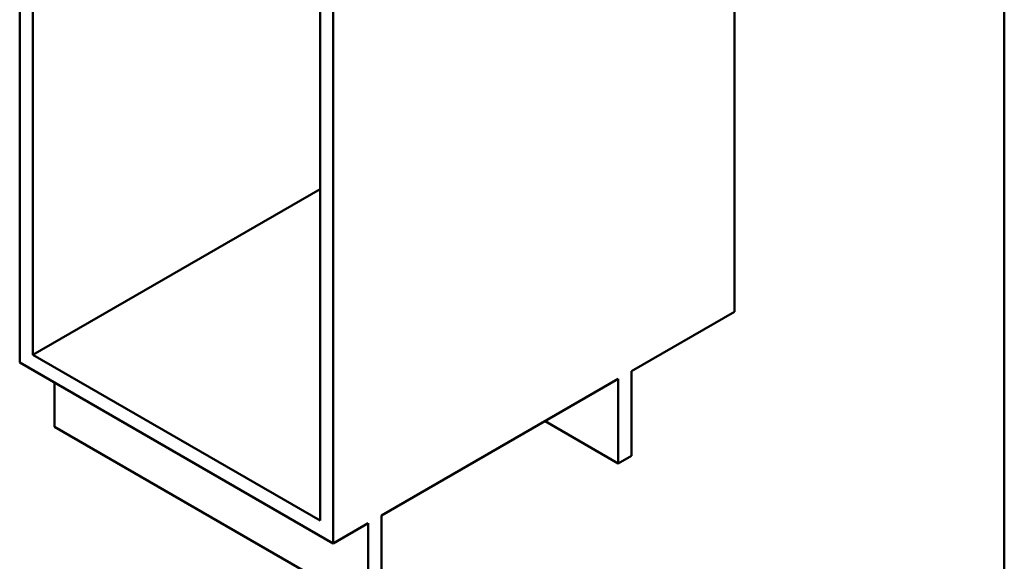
# Model space of a CAD drawing. Header units: millimetres. Extents: x 100 to 2000, y 93 to 2870.
# Tile 3 of 6: x 1001 to 2000, y 733 to 1283. Entities that reach past the tile are written whole.
import ezdxf

# ---------------------------------------------------------------- set-up
doc = ezdxf.new("R2010")
doc.units = ezdxf.units.MM
doc.header["$LTSCALE"] = 10
doc.layers.add('Sketch Geometry(ISO)', color=7, linetype='Continuous', lineweight=50)
doc.layers.add('Visible Edges(ISO)', color=7, linetype='Continuous', lineweight=50)

# ---------------------------------------------------------------- blocks, each defined once
blk = doc.blocks.new('Borders Marketing Border')
at = {"layer": 'Sketch Geometry(ISO)'}
blk.add_line((200, 287), (200, 10), dxfattribs=at)

msp = doc.modelspace()

# ---------------------------------------------------------------- linework, layer by layer
at = {"layer": 'Visible Edges(ISO)'}
for p, q in [((1000.85, 1540.01), (1000.85, 934.99)), ((1014.29, 942.75), (1014.29, 1467.75)), ((1726.34, 1464.34), (1726.34, 986.43)), ((1319.05, 1356.3), (1319.05, 751.28)), ((1305.62, 1299.56), (1305.62, 774.55)), ((1305.62, 1110.95), (1014.29, 942.75)), ((1621.69, 926.01), (1726.34, 986.43)), ((1305.62, 774.55), (1014.29, 942.75)), ((1000.85, 934.99), (1319.05, 751.28)), ((1621.69, 840.28), (1621.69, 926.01)), ((1036.21, 869.67), (1036.21, 914.58)), ((1367.84, 779.45), (1608.26, 918.25)), ((1608.26, 918.25), (1608.26, 832.52)), ((1354.41, 685.96), (1036.21, 869.67)), ((1608.26, 832.52), (1534.01, 875.39)), ((1608.26, 832.52), (1621.69, 840.28)), ((1367.84, 693.72), (1367.84, 779.45)), ((1319.05, 751.28), (1354.41, 771.69)), ((1354.41, 771.69), (1354.41, 685.96))]:
    msp.add_line(p, q, dxfattribs=at)

# ---------------------------------------------------------------- block references
at = {"xscale": 10, "yscale": 10, "zscale": 10}
msp.add_blockref('Borders Marketing Border', (0, 0), dxfattribs=at)

doc.saveas('drawing.dxf')
